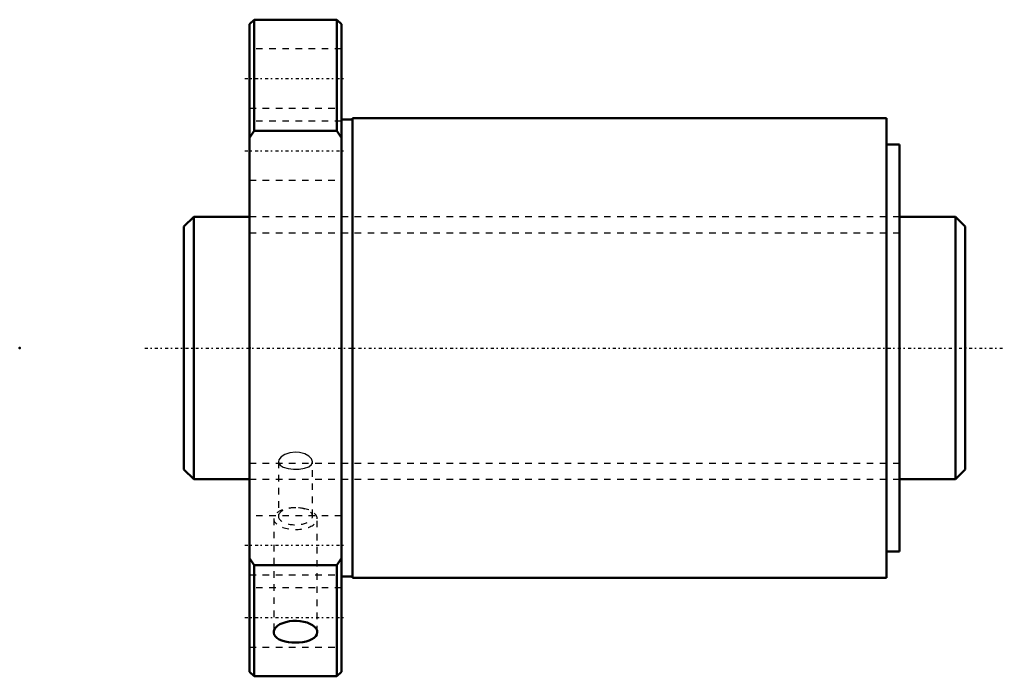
# Model space of a CAD drawing. Header units: millimetres. Extents: x -35 to 115, y -50 to 50.
import ezdxf

# ---------------------------------------------------------------- set-up
doc = ezdxf.new("R2010")
doc.units = ezdxf.units.MM
doc.linetypes.add('Center', pattern=[1.5, 0.45, -0.5, 0.05, -0.5])
doc.linetypes.add('Dashed', pattern=[2, 1, -1])
for name, color, linetype, lineweight in [('2d ConnectionPoints', 7, 'Continuous', 50), ('AM_0', 7, 'Continuous', 50), ('AM_5', 3, 'Continuous', 25), ('AM_7', 7, 'Center', 25), ('AM_9', 6, 'Dashed', 25)]:
    doc.layers.add(name, color=color, linetype=linetype, lineweight=lineweight)

# ---------------------------------------------------------------- blocks, each defined once
blk = doc.blocks.new('1_SDA_V_serieSDA4030VA_6nut_0_in_SDA4030VA_6G0_119LC0_0G000__4')
at = {"layer": 'AM_0'}
for p, q in [((0.7, 50), (0, 49.3)), ((13.3, 50), (0.7, 50)), ((0.7, 50), (0.7, 33.07)), ((14, 49.3), (13.3, 50)), ((13.3, 50), (13.3, 33.07)), ((0, 49.3), (0, -49.3)), ((14, 49.3), (14, -49.3)), ((15.7, 34.8), (14, 34.8)), ((15.7, 35), (15.7, -35)), ((97, 35), (15.7, 35)), ((97, 35), (97, -35)), ((0, 32), (0.7, 33.07)), ((0.7, 33.07), (13.3, 33.07)), ((13.3, 33.07), (14, 32)), ((99, 31), (97, 31)), ((99, 31), (99, -31)), ((97, -31), (99, -31)), ((0.7, -33.07), (0, -32)), ((14, -32), (13.3, -33.07)), ((0.7, -33.07), (0.7, -50)), ((13.3, -33.07), (0.7, -33.07)), ((13.3, -33.07), (13.3, -50)), ((14, -34.8), (15.7, -34.8)), ((15.7, -35), (97, -35)), ((0, -49.3), (0.7, -50)), ((13.3, -50), (14, -49.3)), ((0.7, -50), (13.3, -50))]:
    blk.add_line(p, q, dxfattribs=at)
for points in [[(10.32, -43.3), (10.28, -43.02), (10.14, -42.74), (9.91, -42.47), (9.6, -42.23), (9.21, -42.01), (8.76, -41.82), (8.27, -41.68), (7.73, -41.59), (7.18, -41.55), (6.62, -41.56), (6.07, -41.62), (5.55, -41.73), (5.07, -41.89), (4.64, -42.08), (4.28, -42.31), (4, -42.57), (3.8, -42.84), (3.7, -43.12), (3.68, -43.3)], [(3.68, -43.3), (3.68, -43.4), (3.76, -43.67), (3.94, -43.93), (4.19, -44.17), (4.53, -44.37), (4.94, -44.55), (5.41, -44.69), (5.92, -44.79), (6.47, -44.85), (7.02, -44.87), (7.58, -44.84), (8.12, -44.78), (8.63, -44.68), (9.09, -44.53), (9.5, -44.36), (9.83, -44.15), (10.08, -43.91), (10.25, -43.65), (10.32, -43.3)]]:
    blk.add_lwpolyline(points, dxfattribs=at)
at = {"layer": 'AM_7'}
for p, q in [((-0.7, 41.05), (14.7, 41.05)), ((-0.7, 30.05), (14.7, 30.05)), ((-0.7, -30.05), (14.7, -30.05)), ((-0.7, -41.05), (14.7, -41.05))]:
    blk.add_line(p, q, dxfattribs=at)
at = {"layer": 'AM_9'}
for p, q in [((14, 45.55), (0, 45.55)), ((0, 36.55), (14, 36.55)), ((14, 34.55), (0, 34.55)), ((0, 25.55), (14, 25.55)), ((99, 20), (0, 20)), ((4.4, -17.32), (4.4, -25.62)), ((9.6, -25.62), (9.6, -17.32)), ((0, -20), (99, -20)), ((14, -25.55), (0, -25.55)), ((3.68, -25.98), (3.68, -43.3)), ((10.32, -43.3), (10.32, -25.98)), ((0, -34.55), (14, -34.55)), ((14, -36.55), (0, -36.55)), ((0, -45.55), (14, -45.55))]:
    blk.add_line(p, q, dxfattribs=at)
for points in [[(7, -15.87), (6.14, -15.96), (5.38, -16.21), (4.8, -16.58), (4.47, -17.02), (4.4, -17.32)], [(9.6, -17.32), (9.46, -16.88), (9.04, -16.46), (8.4, -16.12), (7.59, -15.91), (7, -15.87)], [(4.4, -17.32), (4.42, -17.46), (4.65, -17.85), (5.15, -18.16), (5.87, -18.37), (6.71, -18.47), (7.57, -18.45), (8.37, -18.32), (9.02, -18.08), (9.45, -17.74), (9.6, -17.32), (9.6, -17.32)]]:
    blk.add_lwpolyline(points, dxfattribs=at)
for centre, major_axis, start_param, end_param in [((7, -25.98), (3.32, 0), 3.141593, 7.853982), ((7, -25.98), (3.32, 0), 1.570796, 3.141593), ((7, -25.62), (2.6, 0), 3.141593, 7.853982), ((7, -25.62), (2.6, 0), 1.570796, 3.141593)]:
    blk.add_ellipse(centre, major_axis=major_axis, ratio=0.5, start_param=start_param, end_param=end_param, dxfattribs=at)
blk = doc.blocks.new('2_000SDA4030VA_60Shaft_0_in_SDA4030VA_6G0_119LC0_0G000__4')
at = {"layer": 'AM_0'}
for p, q in [((-8.5, 20), (-10, 18.5)), ((-8.5, 20), (-8.5, -20)), ((0, 20), (-8.5, 20)), ((107.5, 20), (99, 20)), ((109, 18.5), (107.5, 20)), ((107.5, 20), (107.5, -20)), ((-10, 18.5), (-10, -18.5)), ((109, 18.5), (109, -18.5)), ((-10, -18.5), (-8.5, -20)), ((107.5, -20), (109, -18.5)), ((-8.5, -20), (0, -20)), ((99, -20), (107.5, -20))]:
    blk.add_line(p, q, dxfattribs=at)
at = {"layer": 'AM_5', "linetype": 'Dashed'}
for p, q in [((0, 17.5465), (99, 17.5465)), ((0, -17.5465), (99, -17.5465))]:
    blk.add_line(p, q, dxfattribs=at)
at = {"layer": 'AM_7'}
blk.add_line((-15.95, 0), (114.95, 0), dxfattribs=at)
at = {"layer": 'AM_9'}
for p, q in [((99, 20), (0, 20)), ((0, -20), (99, -20))]:
    blk.add_line(p, q, dxfattribs=at)

msp = doc.modelspace()

# ---------------------------------------------------------------- linework, layer by layer
at = {"layer": '2d ConnectionPoints'}
for p in [(-35, 0), (0, 0), (109, 0)]:
    msp.add_point(p, dxfattribs=at)

# ---------------------------------------------------------------- block references
for name in ['1_SDA_V_serieSDA4030VA_6nut_0_in_SDA4030VA_6G0_119LC0_0G000__4', '2_000SDA4030VA_60Shaft_0_in_SDA4030VA_6G0_119LC0_0G000__4']:
    msp.add_blockref(name, (0, 0))

doc.saveas('drawing.dxf')
